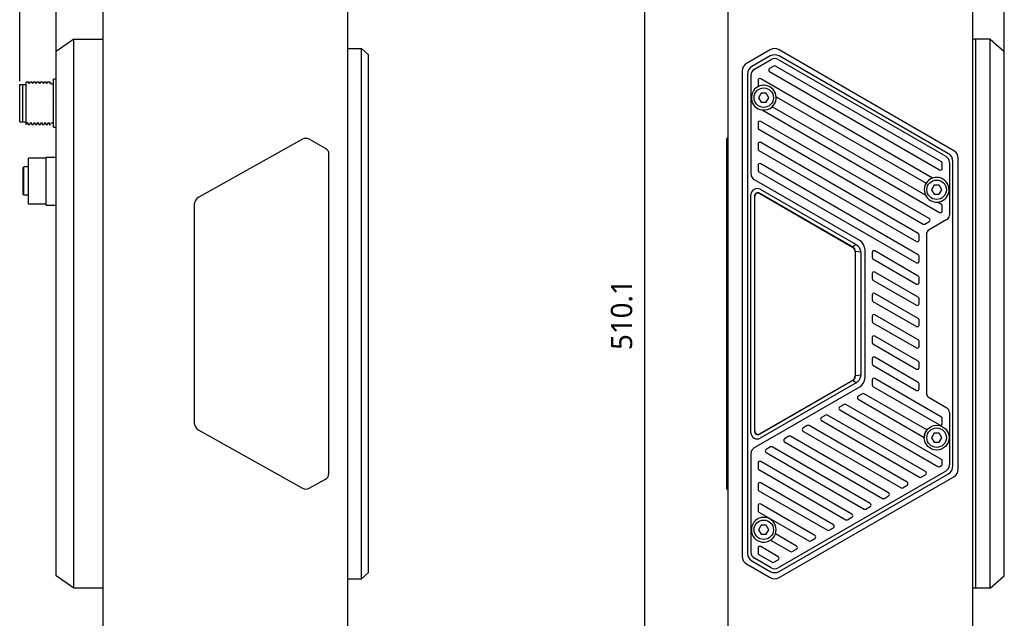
# Model space of a CAD drawing. Header units: millimetres. Extents: x 105 to 441, y 77 to 375.
# Tile 2 of 10: x 105 to 244, y 184 to 268. Entities that reach past the tile are written whole.
import ezdxf

# ---------------------------------------------------------------- set-up
doc = ezdxf.new("R2010")
doc.units = ezdxf.units.MM
doc.header["$LTSCALE"] = 32.67
doc.header["$PDMODE"] = 3
doc.header["$PDSIZE"] = 8
doc.layers.get('0').update_dxf_attribs({"linetype": 'CONTINUOUS'})
doc.layers.get('Defpoints').update_dxf_attribs({"linetype": 'CONTINUOUS'})
doc.layers.add('00_COMPONENTS', color=7, linetype='CONTINUOUS')
doc.layers.add('51__DRAFT_DIMS', color=7, linetype='CONTINUOUS')
doc.styles.get("Standard").update_dxf_attribs({"font": 'Roboto-Regular.ttf'})
doc.dimstyles.new('DIMSTYLE_1', dxfattribs={"dimtxt": 3, "dimasz": 3, "dimexe": 2.5, "dimexo": 0.5, "dimgap": 0.75, "dimtad": 1, "dimlfac": 2, "dimdsep": 46, "dimtxsty": 'STANDARD', "dimblk": '_FILLED', "dimblk1": '_FILLED', "dimblk2": '_FILLED', "dimcen": 0.09, "dimclrt": 3, "dimazin": 2, "dimtp": 0.3, "dimtm": 0.3, "dimtfac": 1, "dimtofl": 0, "dimtmove": 0, "dimatfit": 3, "dimldrblk": '_FILLED', "dimfxl": 1, "dimtolj": 1, "dimarcsym": 0})
doc.dimstyles.new('DIMSTYLE_2', dxfattribs={"dimtxt": 3, "dimasz": 3, "dimexe": 2.5, "dimexo": 0.5, "dimgap": 0.75, "dimtad": 1, "dimdec": 1, "dimlfac": 2, "dimdsep": 46, "dimtxsty": 'STANDARD', "dimblk": '_FILLED', "dimblk1": '_FILLED', "dimblk2": '_FILLED', "dimcen": 0.09, "dimclrt": 3, "dimazin": 2, "dimtp": 0.8, "dimtm": 0.8, "dimtfac": 1, "dimtdec": 1, "dimtofl": 0, "dimtmove": 0, "dimatfit": 3, "dimldrblk": '_FILLED', "dimfxl": 1, "dimtolj": 1, "dimarcsym": 0})

# ---------------------------------------------------------------- blocks, each defined once
blk = doc.blocks.new('_FILLED')
at = {"color": 0, "linetype": 'ByBlock'}
blk.add_solid([(0, 0), (-1, 0.167), (-1, -0.167)], dxfattribs=at)
blk = doc.blocks.new('*D1')
at = {"layer": '51__DRAFT_DIMS', "color": 0, "lineweight": -2}
for p, q in [((110.04, 263.55), (110.04, 364.05)), ((154.14, 346.73), (154.14, 364.05)), ((151.14, 361.55), (113.04, 361.55))]:
    blk.add_line(p, q, dxfattribs=at)
at = {"layer": 'Defpoints', "color": 0}
for p in [(110.04, 361.55), (154.14, 346.23), (110.04, 263.05)]:
    blk.add_point(p, dxfattribs=at)
at = {"layer": '51__DRAFT_DIMS', "color": 0, "linetype": 'ByBlock', "lineweight": -2, "xscale": 3, "yscale": 3, "zscale": 3, "rotation": 180}
blk.add_blockref('_FILLED', (110.04, 361.55), dxfattribs=at)
at = {"layer": '51__DRAFT_DIMS', "color": 0, "linetype": 'ByBlock', "lineweight": -2, "xscale": 3, "yscale": 3, "zscale": 3}
blk.add_blockref('_FILLED', (154.14, 361.55), dxfattribs=at)
at = {"layer": '51__DRAFT_DIMS', "color": 3, "insert": (132.01, 366.3), "char_height": 3, "attachment_point": 2, "line_spacing_factor": 0.9}
blk.add_mtext('\\A1;88.2', dxfattribs=at)
blk = doc.blocks.new('*D2')
at = {"layer": '51__DRAFT_DIMS', "color": 0, "lineweight": -2}
for p, q in [((104.89, 259.61), (104.89, 372.81)), ((154.14, 343.88), (154.14, 372.81)), ((107.89, 370.31), (151.14, 370.31))]:
    blk.add_line(p, q, dxfattribs=at)
at = {"layer": 'Defpoints', "color": 0}
for p in [(154.14, 370.31), (154.14, 343.38), (104.89, 259.11)]:
    blk.add_point(p, dxfattribs=at)
at = {"layer": '51__DRAFT_DIMS', "color": 0, "linetype": 'ByBlock', "lineweight": -2, "xscale": 3, "yscale": 3, "zscale": 3}
for p, rotation in [((104.89, 370.31), 179.9999999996), ((154.14, 370.31), 359.9999999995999)]:
    blk.add_blockref('_FILLED', p, dxfattribs=dict(at, rotation=rotation))
at = {"layer": '51__DRAFT_DIMS', "color": 3, "insert": (129.44, 375.06), "char_height": 3, "attachment_point": 2, "line_spacing_factor": 0.9}
blk.add_mtext('\\A1;98.5', dxfattribs=at)
blk = doc.blocks.new('*D4')
at = {"layer": '51__DRAFT_DIMS', "color": 0, "lineweight": -2}
for p, q in [((203.95, 352.56), (203.95, 370.85)), ((243.85, 263.76), (243.85, 370.85)), ((206.95, 368.35), (240.85, 368.35))]:
    blk.add_line(p, q, dxfattribs=at)
at = {"layer": 'Defpoints', "color": 0}
for p in [(243.85, 368.35), (203.95, 352.06), (243.85, 263.26)]:
    blk.add_point(p, dxfattribs=at)
at = {"layer": '51__DRAFT_DIMS', "color": 0, "linetype": 'ByBlock', "lineweight": -2, "xscale": 3, "yscale": 3, "zscale": 3, "rotation": 180}
blk.add_blockref('_FILLED', (203.95, 368.35), dxfattribs=at)
at = {"layer": '51__DRAFT_DIMS', "color": 0, "linetype": 'ByBlock', "lineweight": -2, "xscale": 3, "yscale": 3, "zscale": 3}
blk.add_blockref('_FILLED', (243.85, 368.35), dxfattribs=at)
at = {"layer": '51__DRAFT_DIMS', "color": 3, "insert": (223.87, 373.1), "char_height": 3, "attachment_point": 2, "line_spacing_factor": 0.9}
blk.add_mtext('\\A1;79.8', dxfattribs=at)
blk = doc.blocks.new('*D5')
at = {"layer": '51__DRAFT_DIMS', "color": 0, "lineweight": -2}
for p, q in [((205.67, 354.28), (190.58, 354.28)), ((193.08, 351.28), (193.08, 102.25)), ((210.06, 99.25), (190.58, 99.25))]:
    blk.add_line(p, q, dxfattribs=at)
at = {"layer": 'Defpoints', "color": 0}
for p in [(206.17, 354.28), (193.08, 99.25), (210.56, 99.25)]:
    blk.add_point(p, dxfattribs=at)
at = {"layer": '51__DRAFT_DIMS', "color": 0, "linetype": 'ByBlock', "lineweight": -2, "xscale": 3, "yscale": 3, "zscale": 3}
for p, rotation in [((193.08, 354.28), 89.99999999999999), ((193.08, 99.25), 270)]:
    blk.add_blockref('_FILLED', p, dxfattribs=dict(at, rotation=rotation))
at = {"layer": '51__DRAFT_DIMS', "color": 3, "insert": (188.33, 226.63), "char_height": 3, "attachment_point": 2, "rotation": 90, "line_spacing_factor": 0.9}
blk.add_mtext('\\A1;510.1', dxfattribs=at)

msp = doc.modelspace()

# ---------------------------------------------------------------- linework, layer by layer
at = {"layer": '00_COMPONENTS', "color": 7}
for p, q in [((116.6429, 348.8811), (116.6429, 104.6483)), ((151.1429, 348.8811), (151.1429, 104.6483)), ((204.8506, 348.8811), (204.8506, 104.6483)), ((239.3506, 348.8811), (239.3506, 104.6483)), ((112.5429, 265.5147), (110.0429, 263.7647)), ((112.5429, 188.0147), (112.5429, 265.5147)), ((112.5429, 265.5147), (116.6429, 265.5147)), ((241.8506, 265.5147), (239.3506, 265.5147)), ((239.8506, 188.0147), (239.8506, 265.5147)), ((241.8506, 188.0147), (241.8506, 265.5147)), ((241.8506, 265.5147), (243.8506, 263.7647)), ((151.1429, 264.1837), (153.1429, 264.1837)), ((153.1429, 189.3413), (153.1429, 264.1837)), ((154.1429, 263.3177), (153.1429, 264.1837)), ((110.0429, 189.7647), (110.0429, 263.7647)), ((154.1429, 190.2073), (154.1429, 263.3177)), ((210.8148, 264.0162), (207.4756, 262.0883)), ((210.8148, 263.1502), (208.2256, 261.6553)), ((208.6006, 261.2945), (210.9398, 262.645)), ((211.9398, 262.645), (235.6006, 248.9845)), ((236.7256, 249.7783), (212.0648, 264.0162)), ((235.9756, 249.3453), (212.0648, 263.1502)), ((243.8506, 189.7647), (243.8506, 263.7647)), ((211.3231, 261.7164), (210.7231, 261.37)), ((234.9756, 248.2049), (211.5731, 261.7164)), ((109.6429, 253.1082), (109.6429, 259.8582)), ((110.0429, 259.8582), (109.6429, 259.8582)), ((206.8506, 261.0058), (206.8506, 192.5192)), ((207.6006, 260.5728), (207.6006, 192.9522)), ((208.1006, 260.4285), (208.1006, 246.5219)), ((233.733, 245.9201), (209.4755, 259.9252)), ((210.7231, 260.9369), (234.7256, 247.0791)), ((104.8929, 253.8583), (104.8929, 259.1082)), ((104.8929, 259.1082), (105.2929, 259.1082)), ((105.2929, 259.0582), (105.3429, 259.1082)), ((105.2929, 259.1082), (105.2929, 253.8583)), ((105.3429, 253.8582), (105.3429, 259.1082)), ((105.3429, 259.1082), (105.7929, 259.1082)), ((105.8421, 259.4803), (105.7925, 259.3945)), ((105.7929, 253.4832), (105.7929, 259.3944)), ((105.8455, 259.4832), (106.0849, 259.4832)), ((106.2194, 259.2541), (106.089, 259.4797)), ((106.2325, 259.2907), (106.2154, 259.2611)), ((106.3324, 259.4635), (106.2325, 259.2907)), ((106.3422, 259.4804), (106.3324, 259.4635)), ((106.3454, 259.4832), (106.585, 259.4832)), ((106.7194, 259.2542), (106.5891, 259.4797)), ((106.7325, 259.2906), (106.7154, 259.2611)), ((106.8324, 259.4634), (106.7325, 259.2906)), ((106.8422, 259.4804), (106.8324, 259.4634)), ((106.8455, 259.4832), (106.8422, 259.4804)), ((106.8455, 259.4832), (107.085, 259.4832)), ((107.2194, 259.2542), (107.089, 259.4797)), ((107.2325, 259.2906), (107.2154, 259.261)), ((107.3324, 259.4633), (107.2325, 259.2906)), ((107.3422, 259.4804), (107.3324, 259.4633)), ((107.3455, 259.4832), (107.3422, 259.4804)), ((107.3455, 259.4832), (107.5849, 259.4832)), ((107.7194, 259.2541), (107.589, 259.4797)), ((107.7332, 259.2919), (107.7154, 259.2611)), ((107.8328, 259.4642), (107.7332, 259.2919)), ((107.8422, 259.4804), (107.8328, 259.4642)), ((107.8454, 259.4832), (108.085, 259.4832)), ((108.2194, 259.2542), (108.089, 259.4797)), ((108.2332, 259.2919), (108.2154, 259.2611)), ((108.3328, 259.4642), (108.2332, 259.2919)), ((108.3422, 259.4804), (108.3328, 259.4642)), ((108.3454, 259.4832), (108.585, 259.4832)), ((108.7193, 259.2542), (108.589, 259.4798)), ((108.7332, 259.2919), (108.7154, 259.2611)), ((108.8328, 259.4642), (108.7332, 259.2919)), ((108.8422, 259.4804), (108.8328, 259.4642)), ((108.8455, 259.4832), (109.0849, 259.4832)), ((109.2194, 259.2541), (109.0889, 259.4797)), ((109.2925, 259.3945), (109.2154, 259.261)), ((109.2929, 259.2332), (109.6429, 259.2332)), ((209.1005, 259.7087), (209.1005, 259.0159)), ((209.5397, 257.8875), (209.1789, 257.2625)), ((209.1789, 257.2625), (209.5397, 256.6375)), ((210.2614, 257.8875), (209.5397, 257.8875)), ((210.6222, 257.2625), (210.2614, 257.8875)), ((210.2614, 256.6375), (210.6222, 257.2625)), ((211.6451, 257.4024), (232.8105, 245.1825)), ((109.8766, 256.4934), (109.8769, 256.4832)), ((209.5397, 256.6375), (210.2614, 256.6375)), ((232.7271, 243.4986), (211.0965, 255.9871)), ((209.6934, 255.527), (234.7256, 241.0746)), ((104.8929, 253.8582), (105.2929, 253.8582)), ((105.2929, 253.9082), (105.3429, 253.8582)), ((105.3429, 253.8582), (105.7929, 253.8582)), ((105.7929, 253.4832), (105.8213, 253.4832)), ((105.8231, 253.5006), (105.8247, 253.5028)), ((105.8247, 253.5028), (105.9494, 253.7185)), ((105.8247, 253.5028), (105.8253, 253.5038)), ((105.9494, 253.7185), (105.9654, 253.7462)), ((105.9614, 253.7531), (106.0981, 253.5166)), ((106.1099, 253.4832), (106.3213, 253.4832)), ((106.3248, 253.5028), (106.4494, 253.7185)), ((106.4494, 253.7185), (106.4654, 253.7461)), ((106.4614, 253.7531), (106.5981, 253.5165)), ((106.6099, 253.4832), (106.8213, 253.4832)), ((106.8247, 253.5027), (106.9494, 253.7184)), ((106.9494, 253.7184), (106.9654, 253.7461)), ((106.9614, 253.7531), (107.0982, 253.5164)), ((107.1099, 253.4832), (107.3213, 253.4832)), ((107.3247, 253.5027), (107.4654, 253.7461)), ((107.4614, 253.7529), (107.5984, 253.5159)), ((107.6099, 253.4832), (107.8212, 253.4832)), ((107.8247, 253.5027), (107.9491, 253.7178)), ((107.9491, 253.7178), (107.9654, 253.7462)), ((107.9614, 253.7531), (108.0981, 253.5166)), ((108.1099, 253.4832), (108.3213, 253.4832)), ((108.3235, 253.5009), (108.3247, 253.5027)), ((108.3247, 253.5027), (108.449, 253.7178)), ((108.3247, 253.5027), (108.3257, 253.5046)), ((108.449, 253.7178), (108.4654, 253.7462)), ((108.4615, 253.7531), (108.5981, 253.5166)), ((108.6099, 253.4832), (108.8212, 253.4832)), ((108.8236, 253.5015), (108.8252, 253.5037)), ((108.8247, 253.5028), (108.949, 253.7179)), ((108.949, 253.7179), (108.9654, 253.7462)), ((108.9615, 253.7531), (109.0981, 253.5166)), ((109.1099, 253.4832), (109.2929, 253.4832)), ((109.2929, 253.7332), (109.6429, 253.7332)), ((109.6429, 253.1082), (110.0073, 253.1082)), ((110.0087, 253.1082), (110.0429, 253.1082)), ((209.1005, 253.7042), (209.1005, 253.0114)), ((233.2393, 240.2007), (209.4755, 253.9207)), ((204.7006, 202.0146), (204.7006, 251.5145)), ((204.8506, 251.5145), (204.7006, 251.5145)), ((209.2255, 252.7949), (232.3893, 239.4213)), ((144.8264, 251.3944), (130.1594, 243.2171)), ((148.0645, 250.1094), (145.7597, 251.3944)), ((209.1005, 250.702), (209.1005, 250.0092)), ((231.7042, 238.0847), (209.4755, 250.9185)), ((108.6428, 248.8582), (110.0429, 248.8582)), ((108.6429, 242.1082), (108.6429, 248.8581)), ((148.53, 204.1997), (148.5304, 249.329)), ((209.2255, 249.7927), (231.4542, 236.9589)), ((105.3929, 247.3832), (105.4929, 247.4832)), ((105.3929, 243.5833), (105.3929, 247.3831)), ((105.4929, 243.4832), (105.4929, 247.4832)), ((106.1429, 247.4832), (105.4929, 247.4832)), ((106.1429, 242.2332), (106.1429, 248.7332)), ((108.6429, 248.7332), (106.1429, 248.7332)), ((209.1005, 247.6998), (209.1005, 247.007)), ((231.7042, 235.0825), (209.4755, 247.9163)), ((235.1006, 247.2956), (235.1006, 247.9884)), ((236.1006, 248.1185), (236.1006, 240.699)), ((236.6006, 205.2622), (236.6006, 248.2628)), ((237.3506, 204.8292), (237.3506, 248.6958)), ((209.2255, 246.7905), (231.4542, 233.9567)), ((223.4406, 237.088), (208.6006, 245.6559)), ((233.9397, 244.8875), (233.5789, 244.2625)), ((234.6614, 244.8875), (233.9397, 244.8875)), ((235.0222, 244.2625), (234.6614, 244.8875)), ((105.3929, 243.5832), (105.4929, 243.4832)), ((106.1429, 243.4832), (105.4929, 243.4832)), ((208.1006, 209.9465), (208.1006, 243.5785)), ((208.6006, 243.3465), (208.6006, 210.1785)), ((208.6506, 210.1785), (208.6506, 243.3465)), ((209.3256, 243.7362), (222.4256, 236.1729)), ((209.3506, 243.7795), (222.4756, 236.2018)), ((209.3996, 244.3285), (222.9394, 236.5113)), ((233.5789, 244.2625), (233.9397, 243.6375)), ((233.9397, 243.6375), (234.6614, 243.6375)), ((234.6614, 243.6375), (235.0222, 244.2625)), ((108.6429, 242.2332), (106.1429, 242.2332)), ((108.6429, 242.1082), (110.0429, 242.1082)), ((129.5304, 242.1143), (129.5302, 211.4149)), ((234.9756, 242.2005), (234.4238, 242.519)), ((235.1006, 241.2911), (235.1006, 241.9839)), ((232.6393, 239.4213), (233.2393, 239.7677)), ((235.7256, 240.0495), (233.2256, 238.6061)), ((231.8292, 237.1754), (231.8292, 237.8682)), ((232.8506, 237.9566), (232.8506, 215.5684)), ((222.9394, 236.5113), (222.5677, 236.2632)), ((222.8006, 235.5234), (222.8006, 218.0016)), ((222.8506, 217.9727), (222.8506, 235.5522)), ((223.6006, 235.4442), (222.8506, 235.5522)), ((223.6006, 235.4442), (223.6006, 218.0808)), ((224.1906, 217.736), (224.1906, 235.7889)), ((225.1924, 235.4069), (225.1924, 234.7141)), ((231.7042, 232.0803), (225.5674, 235.6234)), ((231.8292, 234.1732), (231.8292, 234.866)), ((225.3174, 234.4975), (231.4542, 230.9545)), ((225.1924, 232.4046), (225.1924, 231.7118)), ((231.7042, 229.0781), (225.5674, 232.6212)), ((225.3174, 231.4953), (231.4542, 227.9522)), ((231.8292, 231.171), (231.8292, 231.8638)), ((225.1924, 229.4024), (225.1924, 228.7096)), ((231.7042, 226.0758), (225.5674, 229.6189)), ((225.3174, 228.4931), (231.4542, 224.95)), ((231.8292, 228.1687), (231.8292, 228.8616)), ((231.7042, 223.0736), (225.5674, 226.6167)), ((225.1924, 226.4002), (225.1924, 225.7074)), ((225.3174, 225.4909), (231.4542, 221.9478)), ((231.8292, 225.1665), (231.8292, 225.8593)), ((225.1924, 223.398), (225.1924, 222.7052)), ((225.3174, 222.4887), (231.4542, 218.9456)), ((231.7042, 220.0714), (225.5674, 223.6145)), ((231.8292, 222.1643), (231.8292, 222.8571)), ((225.1924, 220.3958), (225.1924, 219.7029)), ((231.7042, 217.0692), (225.5674, 220.6123)), ((231.8292, 219.1621), (231.8292, 219.8549)), ((225.3174, 219.4864), (231.4542, 215.9434)), ((222.4256, 217.3521), (209.3256, 209.7888)), ((222.4756, 217.3232), (209.3506, 209.7455)), ((222.9394, 217.0137), (209.3996, 209.1965)), ((222.9394, 217.0137), (222.5677, 217.2617)), ((223.6006, 218.0808), (222.8506, 217.9727)), ((225.1924, 217.3935), (225.1924, 216.7007)), ((234.9756, 212.1782), (225.5674, 217.61)), ((231.8292, 216.1599), (231.8292, 216.8527)), ((208.6006, 207.8691), (223.4406, 216.437)), ((223.8393, 215.4612), (223.2393, 215.1148)), ((232.9323, 210.3557), (224.0893, 215.4612)), ((225.3174, 216.4842), (234.7256, 211.0524)), ((223.2393, 214.6818), (232.551, 209.3057)), ((233.2256, 214.9189), (235.7256, 213.4755)), ((221.2393, 213.9601), (220.6393, 213.6137)), ((220.6393, 213.1807), (234.4783, 205.1907)), ((234.9756, 206.1738), (221.4893, 213.9601)), ((236.1006, 212.826), (236.1006, 205.4065)), ((218.6393, 212.459), (218.0393, 212.1126)), ((218.0393, 211.6796), (231.8783, 203.6896)), ((232.7283, 204.4691), (218.8893, 212.459)), ((235.1006, 211.2689), (235.1006, 211.9617)), ((130.1593, 210.3121), (144.826, 202.1357)), ((216.0393, 210.9579), (215.4393, 210.6115)), ((215.4393, 210.1785), (229.2783, 202.1885)), ((230.1283, 202.9679), (216.2893, 210.9579)), ((233.9397, 209.8875), (233.5789, 209.2625)), ((234.6614, 209.8875), (233.9397, 209.8875)), ((235.0222, 209.2625), (234.6614, 209.8875)), ((213.4393, 209.4568), (212.8393, 209.1104)), ((212.8393, 208.6774), (226.6783, 200.6874)), ((227.5283, 201.4668), (213.6893, 209.4568)), ((233.5789, 209.2625), (233.9397, 208.6375)), ((233.9397, 208.6375), (234.6614, 208.6375)), ((234.6614, 208.6375), (235.0222, 209.2625)), ((210.8393, 207.9557), (210.2393, 207.6093)), ((210.2393, 207.1762), (224.0783, 199.1863)), ((224.9283, 199.9657), (211.0893, 207.9557)), ((208.1006, 207.0031), (208.1006, 193.0965)), ((209.1005, 205.6687), (209.1005, 204.9759)), ((222.3283, 198.4646), (209.4755, 205.8852)), ((235.1006, 205.55), (235.1006, 205.9573)), ((209.2255, 204.7594), (221.4783, 197.6852)), ((235.6006, 204.5405), (211.9398, 190.8799)), ((234.7283, 205.1907), (234.9756, 205.3335)), ((145.7593, 202.1356), (148.0642, 203.4206)), ((219.7283, 196.9635), (209.4755, 202.883)), ((212.0648, 190.3748), (235.9756, 204.1797)), ((212.0648, 189.5087), (236.7256, 203.7466)), ((232.1283, 203.6896), (232.7283, 204.036)), ((204.7006, 202.0146), (204.8506, 202.0146)), ((209.1005, 202.6665), (209.1005, 201.9737)), ((209.2255, 201.7571), (218.8783, 196.1841)), ((229.5283, 202.1885), (230.1283, 202.5349)), ((226.9283, 200.6874), (227.5283, 201.0338)), ((209.1005, 199.6643), (209.1005, 198.9714)), ((209.2255, 198.7549), (216.2783, 194.683)), ((217.1283, 195.4624), (209.4755, 199.8808)), ((224.3283, 199.1863), (224.9283, 199.5327)), ((221.7283, 197.6852), (222.3283, 198.0316)), ((209.5397, 196.8875), (209.1789, 196.2625)), ((209.1789, 196.2625), (209.5397, 195.6375)), ((210.2614, 196.8875), (209.5397, 196.8875)), ((210.6222, 196.2625), (210.2614, 196.8875)), ((210.2614, 195.6375), (210.6222, 196.2625)), ((219.1283, 196.1841), (219.7283, 196.5305)), ((209.5397, 195.6375), (210.2614, 195.6375)), ((210.8664, 194.8053), (213.6783, 193.1819)), ((214.5283, 193.9613), (211.5502, 195.6807)), ((216.5283, 194.683), (217.1283, 195.0294)), ((209.1005, 193.6598), (209.1005, 192.967)), ((211.9283, 192.4602), (209.4755, 193.8763)), ((213.9283, 193.1819), (214.5283, 193.5283)), ((208.2256, 191.8697), (210.8148, 190.3748)), ((210.9398, 190.8799), (208.6006, 192.2305)), ((209.2255, 192.7505), (211.0783, 191.6807)), ((211.3283, 191.6807), (211.9283, 192.0272)), ((207.4756, 191.4366), (210.8148, 189.5087)), ((112.5429, 188.0147), (110.0429, 189.7647)), ((151.1429, 189.3413), (153.1429, 189.3413)), ((153.1429, 189.3413), (154.1429, 190.2073)), ((241.8506, 188.0147), (243.8506, 189.7647)), ((116.6429, 188.0147), (112.5429, 188.0147)), ((241.8506, 188.0147), (239.3506, 188.0147))]:
    msp.add_line(p, q, dxfattribs=at)
for centre, radius in [((209.9006, 257.2625), 1.375), ((234.3006, 244.2625), 1.375), ((234.3006, 209.2625), 1.75), ((234.3006, 209.2625), 1.375), ((209.9006, 196.2625), 1.375)]:
    msp.add_circle(centre, radius, dxfattribs=at)
for centre, radius, start, end in [((211.4398, 262.9337), 1.25, 60, 120), ((211.4398, 262.0677), 1.25, 60, 120), ((211.4398, 261.779), 1, 60, 120), ((208.1006, 261.0058), 1.25, 120, 180), ((208.8506, 260.5728), 1.25, 120, 180), ((209.1006, 260.4285), 1, 120, 180), ((210.8481, 261.1535), 0.25, 120, 240), ((211.4481, 261.4999), 0.25, 60, 120), ((209.3505, 259.7087), 0.25, 60, 180), ((209.9006, 257.2625), 1.75, 313.17357, 263.358102), ((209.3505, 259.0159), 0.25, 180, 221.157665), ((209.9006, 257.2647), 1.75, 4.51207, 114.953894), ((209.9006, 257.2625), 0.7, 177.30059, 183.234499), ((209.9006, 257.2625), 0.7, 117.851978, 123.234499), ((209.9006, 257.2625), 0.7, 57.836628, 63.234499), ((209.9006, 257.2625), 0.7, 357.30059, 3.234499), ((209.9006, 257.2625), 0.7, 237.836628, 243.234499), ((209.9006, 257.2647), 1.75, 263.200129, 313.108334), ((209.9006, 257.2625), 0.7, 297.851978, 303.234499), ((209.3505, 253.7042), 0.25, 60, 180), ((209.3505, 253.0114), 0.25, 180, 240), ((209.3505, 250.702), 0.25, 60, 180), ((209.3505, 250.0092), 0.25, 180, 240), ((235.1006, 248.1185), 1, 0, 60), ((235.3506, 248.2628), 1.25, 0, 60), ((236.1006, 248.6958), 1.25, 0, 60), ((209.3505, 247.6998), 0.25, 60, 180), ((234.8506, 247.9884), 0.25, 0, 60), ((209.1006, 246.5219), 1, 180, 240), ((209.3505, 247.007), 0.25, 180, 240), ((234.3006, 244.2625), 1.75, 274.150041, 205.849959), ((234.8506, 247.2956), 0.25, 240, 360), ((234.3006, 244.2647), 1.75, 108.924401, 148.367833), ((234.3006, 244.2625), 0.7, 117.851978, 123.234499), ((234.3006, 244.2625), 0.7, 57.836628, 63.234499), ((208.9754, 243.5632), 0.875, 61.002719, 178.997281), ((209.1006, 243.3465), 0.5, 60, 180), ((209.1006, 243.3465), 0.45, 60, 180), ((234.3006, 244.2647), 1.75, 205.961335, 274.038665), ((234.3006, 244.2625), 0.7, 177.30059, 183.234499), ((234.3006, 244.2625), 0.7, 237.836628, 243.234499), ((234.3006, 244.2625), 0.7, 297.851978, 303.234499), ((234.3006, 244.2625), 0.7, 357.30059, 3.234499), ((234.8506, 241.9839), 0.25, 0, 60), ((234.8506, 241.2911), 0.25, 240, 360), ((235.3506, 240.699), 0.75, 300, 360), ((232.5143, 239.6378), 0.25, 240, 300), ((233.1143, 239.9842), 0.25, 300, 60), ((231.5792, 237.8682), 0.25, 0, 60), ((233.6006, 237.9566), 0.75, 120, 180), ((222.6906, 235.7889), 1.5, 0, 60), ((231.5792, 237.1754), 0.25, 240, 360), ((222.0506, 235.5234), 0.75, 0, 60), ((222.1004, 235.5522), 0.7501, 0.005911, 59.994089), ((225.4424, 235.4069), 0.25, 60, 180), ((231.5792, 234.866), 0.25, 0, 60), ((225.4424, 234.7141), 0.25, 180, 240), ((231.5792, 234.1732), 0.25, 240, 360), ((225.4424, 232.4046), 0.25, 60, 180), ((231.5792, 231.8638), 0.25, 0, 60), ((225.4424, 231.7118), 0.25, 180, 240), ((231.5792, 231.171), 0.25, 240, 360), ((225.4424, 229.4024), 0.25, 60, 180), ((225.4424, 228.7096), 0.25, 180, 240), ((231.5792, 228.1687), 0.25, 240, 360), ((231.5792, 228.8616), 0.25, 0, 60), ((225.4424, 226.4002), 0.25, 60, 180), ((225.4424, 225.7074), 0.25, 180, 240), ((231.5792, 225.1665), 0.25, 240, 360), ((231.5792, 225.8593), 0.25, 0, 60), ((225.4424, 223.398), 0.25, 60, 180), ((225.4424, 222.7052), 0.25, 180, 240), ((231.5792, 222.8571), 0.25, 0, 60), ((231.5792, 222.1643), 0.25, 240, 360), ((225.4424, 220.3958), 0.25, 60, 180), ((225.4424, 219.7029), 0.25, 180, 240), ((231.5792, 219.8549), 0.25, 0, 60), ((231.5792, 219.1621), 0.25, 240, 360), ((222.0506, 218.0016), 0.75, 300, 360), ((222.1004, 217.9728), 0.7501, 300.005911, 359.994089), ((222.6906, 217.736), 1.5, 300, 360), ((225.4424, 217.3935), 0.25, 60, 180), ((231.5792, 216.8527), 0.25, 0, 60), ((223.9643, 215.2447), 0.25, 60, 120), ((225.4424, 216.7007), 0.25, 180, 240), ((231.5792, 216.1599), 0.25, 240, 360), ((233.6006, 215.5684), 0.75, 180, 240), ((223.3643, 214.8983), 0.25, 120, 240), ((220.7643, 213.3972), 0.25, 120, 240), ((221.3643, 213.7436), 0.25, 60, 120), ((235.3506, 212.826), 0.75, 0, 60), ((218.1643, 211.8961), 0.25, 120, 240), ((218.7643, 212.2425), 0.25, 60, 120), ((234.8506, 211.2689), 0.25, 240, 360), ((234.8506, 211.9617), 0.25, 0, 60), ((208.9754, 209.9618), 0.875, 181.002719, 298.997281), ((209.1006, 210.1785), 0.5, 180, 300), ((209.1006, 210.1785), 0.45, 180, 300), ((215.5643, 210.395), 0.25, 120, 240), ((216.1643, 210.7414), 0.25, 60, 120), ((234.3006, 209.2647), 1.75, 141.431547, 178.658009), ((234.3006, 209.2625), 0.7, 117.851978, 123.234499), ((234.3006, 209.2625), 0.7, 57.836628, 63.234499), ((212.9643, 208.8939), 0.25, 120, 240), ((213.5643, 209.2403), 0.25, 60, 120), ((234.3006, 209.2625), 0.7, 177.30059, 183.234499), ((234.3006, 209.2625), 0.7, 237.836628, 243.234499), ((234.3006, 209.2625), 0.7, 297.851978, 303.234499), ((234.3006, 209.2625), 0.7, 357.30059, 3.234499), ((209.1006, 207.0031), 1, 120, 180), ((210.3643, 207.3927), 0.25, 120, 240), ((210.9643, 207.7392), 0.25, 60, 120), ((209.3505, 205.6687), 0.25, 60, 180), ((234.8506, 205.9573), 0.25, 0, 60), ((209.3505, 204.9759), 0.25, 180, 240), ((232.6033, 204.2525), 0.25, 300, 60), ((234.6033, 205.4072), 0.25, 240, 300), ((234.8506, 205.55), 0.25, 300, 360), ((235.1006, 205.4065), 1, 300, 360), ((235.3506, 205.2622), 1.25, 300, 360), ((236.1006, 204.8292), 1.25, 300, 360), ((209.3505, 202.6665), 0.25, 60, 180), ((230.0033, 202.7514), 0.25, 300, 60), ((232.0033, 203.9061), 0.25, 240, 300), ((209.3505, 201.9737), 0.25, 180, 240), ((229.4033, 202.405), 0.25, 240, 300), ((226.8033, 200.9039), 0.25, 240, 300), ((227.4033, 201.2503), 0.25, 300, 60), ((209.3505, 199.6643), 0.25, 60, 180), ((209.3505, 198.9714), 0.25, 180, 240), ((224.2033, 199.4028), 0.25, 240, 300), ((224.8033, 199.7492), 0.25, 300, 60), ((209.9006, 196.2625), 1.75, 340.568571, 303.566469), ((221.6033, 197.9017), 0.25, 240, 300), ((222.2033, 198.2481), 0.25, 300, 60), ((209.9006, 196.2625), 0.7, 177.30059, 183.234499), ((209.9006, 196.2625), 0.7, 117.851978, 123.234499), ((209.9006, 196.2625), 0.7, 57.836628, 63.234499), ((209.9006, 196.2625), 0.7, 357.30059, 3.234499), ((219.0033, 196.4006), 0.25, 240, 300), ((219.6033, 196.747), 0.25, 300, 60), ((209.9006, 196.2625), 0.7, 237.836628, 243.234499), ((209.9006, 196.2625), 0.7, 297.851978, 303.234499), ((209.9006, 196.2647), 1.75, 303.496726, 340.505067), ((216.4033, 194.8995), 0.25, 240, 300), ((217.0033, 195.2459), 0.25, 300, 60), ((209.3505, 193.6598), 0.25, 60, 180), ((213.8033, 193.3984), 0.25, 240, 300), ((214.4033, 193.7448), 0.25, 300, 60), ((208.1006, 192.5192), 1.25, 180, 240), ((208.8506, 192.9522), 1.25, 180, 240), ((209.1006, 193.0965), 1, 180, 240), ((209.3505, 192.967), 0.25, 180, 240), ((211.8033, 192.2437), 0.25, 300, 60), ((211.4398, 191.4573), 1.25, 240, 300), ((211.4398, 191.746), 1, 240, 300), ((211.2033, 191.8972), 0.25, 240, 300), ((211.4398, 190.5913), 1.25, 240, 300)]:
    msp.add_arc(centre, radius, start, end, dxfattribs=at)
for points, knots in [([(105.8455, 259.4832), (105.8445, 259.4832), (105.8432, 259.482), (105.8424, 259.4808), (105.8421, 259.4803)], [0, 0, 0, 0, 0.66448681, 1, 1, 1, 1]), ([(106.0849, 259.4832), (106.0853, 259.4832), (106.0871, 259.4827), (106.0883, 259.481), (106.089, 259.4797)], [0, 0, 0, 0, 0.18832996, 1, 1, 1, 1]), ([(106.3454, 259.4832), (106.3445, 259.4832), (106.3432, 259.482), (106.3424, 259.4808), (106.3422, 259.4804)], [0, 0, 0, 0, 0.6648758, 1, 1, 1, 1]), ([(106.585, 259.4832), (106.5853, 259.4832), (106.5872, 259.4827), (106.5883, 259.481), (106.589, 259.4797)], [0, 0, 0, 0, 0.18840229, 1, 1, 1, 1]), ([(107.085, 259.4832), (107.0853, 259.4832), (107.0872, 259.4828), (107.0883, 259.481), (107.089, 259.4797)], [0, 0, 0, 0, 0.18948462, 1, 1, 1, 1]), ([(107.5849, 259.4832), (107.5853, 259.4832), (107.5872, 259.4827), (107.5883, 259.481), (107.589, 259.4797)], [0, 0, 0, 0, 0.18825112, 1, 1, 1, 1]), ([(107.8454, 259.4832), (107.8445, 259.4832), (107.8432, 259.482), (107.8424, 259.4808), (107.8422, 259.4804)], [0, 0, 0, 0, 0.66483187, 1, 1, 1, 1]), ([(108.085, 259.4832), (108.0853, 259.4832), (108.0871, 259.4828), (108.0883, 259.481), (108.089, 259.4797)], [0, 0, 0, 0, 0.18905651, 1, 1, 1, 1]), ([(108.3454, 259.4832), (108.3445, 259.4832), (108.3432, 259.482), (108.3424, 259.4808), (108.3422, 259.4804)], [0, 0, 0, 0, 0.6647411, 1, 1, 1, 1]), ([(108.585, 259.4832), (108.5862, 259.4832), (108.5877, 259.4818), (108.5887, 259.4803), (108.589, 259.4798)], [0, 0, 0, 0, 0.66436121, 1, 1, 1, 1]), ([(108.8454, 259.4832), (108.8445, 259.4832), (108.8432, 259.482), (108.8424, 259.4808), (108.8422, 259.4804)], [0, 0, 0, 0, 0.66458196, 1, 1, 1, 1]), ([(109.0849, 259.4832), (109.0853, 259.4832), (109.0871, 259.4828), (109.0882, 259.481), (109.0889, 259.4797)], [0, 0, 0, 0, 0.18806008, 1, 1, 1, 1]), ([(105.7929, 253.6739), (105.795, 253.6462), (105.7989, 253.5987), (105.805, 253.544), (105.81, 253.5122), (105.8136, 253.4969), (105.8163, 253.4879), (105.8197, 253.4832), (105.8213, 253.4832)], [0, 0, 0, 0, 0.42804113, 0.73729398, 0.84679727, 0.92619971, 0.97608262, 1, 1, 1, 1]), ([(105.8101, 253.5278), (105.8111, 253.523), (105.8127, 253.5148), (105.8159, 253.5061), (105.8186, 253.4994), (105.8223, 253.4998), (105.8231, 253.5006)], [0, 0, 0, 0, 0.4403504, 0.73706004, 0.90055872, 1, 1, 1, 1]), ([(105.8213, 253.4832), (105.8225, 253.4832), (105.8254, 253.4863), (105.8294, 253.4975), (105.8317, 253.5088), (105.8332, 253.5174)], [0, 0, 0, 0, 0.09913392, 0.29011427, 1, 1, 1, 1]), ([(106.1099, 253.4832), (106.1081, 253.4832), (106.1043, 253.4895), (106.1013, 253.5006), (106.0972, 253.5203), (106.0951, 253.5356), (106.0939, 253.5445)], [0, 0, 0, 0, 0.08617435, 0.2755887, 0.57968985, 1, 1, 1, 1]), ([(106.3187, 253.5022), (106.3165, 253.5047), (106.3135, 253.5139), (106.3113, 253.5228), (106.3102, 253.5287)], [0, 0, 0, 0, 0.35634827, 1, 1, 1, 1]), ([(106.3248, 253.504), (106.324, 253.5028), (106.3224, 253.5), (106.3194, 253.5014), (106.3187, 253.5022)], [0, 0, 0, 0, 0.56685071, 1, 1, 1, 1]), ([(106.3213, 253.4832), (106.3225, 253.4832), (106.3253, 253.4863), (106.3294, 253.4975), (106.3317, 253.5086), (106.3332, 253.5172)], [0, 0, 0, 0, 0.09930341, 0.29030452, 1, 1, 1, 1]), ([(106.6099, 253.4832), (106.6081, 253.4832), (106.6043, 253.4895), (106.6013, 253.5005), (106.5972, 253.5202), (106.5951, 253.5353), (106.594, 253.5442)], [0, 0, 0, 0, 0.08626123, 0.27567412, 0.57974043, 1, 1, 1, 1]), ([(106.8187, 253.5022), (106.8164, 253.5047), (106.8134, 253.5139), (106.8113, 253.5229), (106.8101, 253.5288)], [0, 0, 0, 0, 0.35707968, 1, 1, 1, 1]), ([(106.8247, 253.5039), (106.824, 253.5027), (106.8223, 253.4999), (106.8194, 253.5014), (106.8187, 253.5022)], [0, 0, 0, 0, 0.56429087, 1, 1, 1, 1]), ([(106.8213, 253.4832), (106.8225, 253.4832), (106.8253, 253.4863), (106.8294, 253.4974), (106.8317, 253.5086), (106.8332, 253.5171)], [0, 0, 0, 0, 0.0993627, 0.29037423, 1, 1, 1, 1]), ([(107.1099, 253.4832), (107.1081, 253.4832), (107.1043, 253.4896), (107.1013, 253.5007), (107.0972, 253.5206), (107.095, 253.536), (107.0939, 253.545)], [0, 0, 0, 0, 0.08599655, 0.27539312, 0.57956187, 1, 1, 1, 1]), ([(107.3117, 253.5211), (107.3113, 253.5228), (107.3096, 253.5306), (107.3083, 253.5385), (107.3073, 253.5447)], [0, 0, 0, 0, 0.21607861, 1, 1, 1, 1]), ([(107.3204, 253.5005), (107.3181, 253.5012), (107.3147, 253.5094), (107.3128, 253.5161), (107.3117, 253.5211)], [0, 0, 0, 0, 0.32216608, 1, 1, 1, 1]), ([(107.3247, 253.5034), (107.3244, 253.5029), (107.3235, 253.5014), (107.3215, 253.5001), (107.3204, 253.5005)], [0, 0, 0, 0, 0.34888329, 1, 1, 1, 1]), ([(107.3213, 253.4832), (107.3225, 253.4832), (107.3253, 253.4863), (107.3293, 253.4973), (107.3316, 253.5084), (107.3331, 253.5169)], [0, 0, 0, 0, 0.09951902, 0.29043435, 1, 1, 1, 1]), ([(107.6099, 253.4832), (107.6084, 253.4832), (107.6051, 253.4876), (107.6025, 253.4961), (107.599, 253.5105), (107.5972, 253.5219), (107.5962, 253.5285)], [0, 0, 0, 0, 0.09237662, 0.28242575, 0.58421848, 1, 1, 1, 1]), ([(107.8107, 253.5289), (107.8116, 253.5242), (107.8133, 253.5161), (107.8165, 253.5073), (107.8191, 253.5008), (107.8228, 253.5009), (107.8236, 253.5016)], [0, 0, 0, 0, 0.43691421, 0.73449568, 0.90198339, 1, 1, 1, 1]), ([(107.8212, 253.4832), (107.8225, 253.4832), (107.8253, 253.4863), (107.8294, 253.4975), (107.8317, 253.5086), (107.8332, 253.5172)], [0, 0, 0, 0, 0.09925587, 0.29025702, 1, 1, 1, 1]), ([(108.1099, 253.4832), (108.1081, 253.4832), (108.1043, 253.4895), (108.1013, 253.5005), (108.0972, 253.5202), (108.0951, 253.5353), (108.094, 253.5442)], [0, 0, 0, 0, 0.08624456, 0.27565601, 0.57972873, 1, 1, 1, 1]), ([(108.3102, 253.5277), (108.3111, 253.5228), (108.3127, 253.5154), (108.3156, 253.5065), (108.3177, 253.5017), (108.3209, 253.4988), (108.3228, 253.5002), (108.3235, 253.5009)], [0, 0, 0, 0, 0.4412641, 0.67500816, 0.82856525, 0.91609979, 1, 1, 1, 1]), ([(108.3213, 253.4832), (108.3225, 253.4832), (108.3253, 253.4863), (108.3294, 253.4975), (108.3317, 253.5087), (108.3332, 253.5173)], [0, 0, 0, 0, 0.09917073, 0.29014858, 1, 1, 1, 1]), ([(108.6099, 253.4832), (108.6081, 253.4832), (108.6042, 253.4896), (108.6013, 253.5007), (108.5972, 253.5207), (108.595, 253.536), (108.5939, 253.545)], [0, 0, 0, 0, 0.08600582, 0.27540515, 0.57957085, 1, 1, 1, 1]), ([(108.8108, 253.5282), (108.8117, 253.5236), (108.8134, 253.5156), (108.8166, 253.507), (108.8192, 253.5004), (108.8228, 253.5008), (108.8236, 253.5015)], [0, 0, 0, 0, 0.43998319, 0.73739612, 0.90191253, 1, 1, 1, 1]), ([(108.8212, 253.4832), (108.8225, 253.4832), (108.8253, 253.4863), (108.8294, 253.4975), (108.8317, 253.5088), (108.8332, 253.5174)], [0, 0, 0, 0, 0.099153, 0.29014032, 1, 1, 1, 1]), ([(109.1099, 253.4832), (109.1081, 253.4832), (109.1043, 253.4895), (109.1013, 253.5004), (109.0973, 253.52), (109.0952, 253.5351), (109.094, 253.5439)], [0, 0, 0, 0, 0.08635478, 0.27577582, 0.57980634, 1, 1, 1, 1]), ([(109.6903, 253.1082), (109.6811, 253.2456), (109.6638, 253.5596), (109.65, 253.8737), (109.6429, 254.0503)], [0, 0, 0, 0, 0.43793546, 1, 1, 1, 1]), ([(223.6006, 235.4442), (223.5908, 235.5377), (223.5671, 235.6792), (223.5067, 235.8629), (223.4423, 236.0011), (223.356, 236.137), (223.2001, 236.3223), (223.0501, 236.4403), (222.9394, 236.5113)], [0, 0, 0, 0, 0.21641853, 0.32826367, 0.44417966, 0.56633572, 0.69754459, 1, 1, 1, 1]), ([(222.9394, 217.0137), (223.0501, 217.0847), (223.2001, 217.2027), (223.356, 217.388), (223.4423, 217.5239), (223.5067, 217.6621), (223.5671, 217.8458), (223.5908, 217.9873), (223.6006, 218.0808)], [0, 0, 0, 0, 0.30245541, 0.43366428, 0.55582034, 0.67173633, 0.78358147, 1, 1, 1, 1])]:
    msp.add_open_spline(points, degree=3, knots=knots, dxfattribs=at)
for points in [[(106.3422, 259.4804), (106.3412, 259.4787), (106.3405, 259.4769), (106.3399, 259.4751)], [(107.8422, 259.4804), (107.8412, 259.4787), (107.8405, 259.4769), (107.8399, 259.4751)], [(108.3422, 259.4804), (108.3412, 259.4787), (108.3405, 259.4769), (108.3399, 259.4751)], [(108.8422, 259.4804), (108.8412, 259.4787), (108.8405, 259.4769), (108.8399, 259.4751)], [(107.8236, 253.5016), (107.8244, 253.5022), (107.8249, 253.5031), (107.8254, 253.5039)], [(145.7597, 251.3944), (145.47, 251.5545), (145.1146, 251.5545), (144.8264, 251.3944)], [(148.5304, 249.329), (148.5304, 249.6504), (148.3528, 249.948), (148.0645, 250.1094)], [(130.1594, 243.2171), (129.7726, 243.0014), (129.5304, 242.5768), (129.5304, 242.1143)], [(129.5302, 211.4149), (129.5302, 210.9524), (129.7723, 210.5278), (130.1593, 210.3121)], [(148.0642, 203.4206), (148.3524, 203.5808), (148.53, 203.8782), (148.53, 204.1997)], [(144.826, 202.1357), (145.1142, 201.9743), (145.4696, 201.9743), (145.7593, 202.1356)]]:
    msp.add_open_spline(points, degree=3, dxfattribs=at)

# ---------------------------------------------------------------- dimensions: what is measured, and where the dimension line sits
at = {"layer": '51__DRAFT_DIMS', "color": 4}
for base, p1, p2, picture, middle in [((154.1429, 370.3112), (104.8929, 259.1082), (154.1429, 343.382), '*D2', (129.4388, 370.3112)), ((243.8506, 368.3491), (203.9508, 352.0598), (243.8506, 263.2647), '*D4', (223.8743, 368.3491))]:
    dim = msp.add_linear_dim(base=base, p1=p1, p2=p2, dimstyle='DIMSTYLE_1', dxfattribs=at)
    dim.commit()
    dim.dimension.update_dxf_attribs({"geometry": picture, "text_midpoint": middle, "dimtype": 160})
for base, p1, p2, angle, dimstyle, picture, middle in [((110.0429, 361.5482), (154.1429, 346.2341), (110.0429, 263.045), 180, 'DIMSTYLE_1', '*D1', (132.0138, 361.5482)), ((193.0818, 99.2465), (206.1749, 354.2828), (210.5626, 99.2465), 270, 'DIMSTYLE_2', '*D5', (193.0818, 226.6299))]:
    dim = msp.add_linear_dim(base=base, p1=p1, p2=p2, angle=angle, dimstyle=dimstyle, dxfattribs=at)
    dim.commit()
    dim.dimension.update_dxf_attribs({"geometry": picture, "text_midpoint": middle, "dimtype": 160})

doc.saveas('drawing.dxf')
